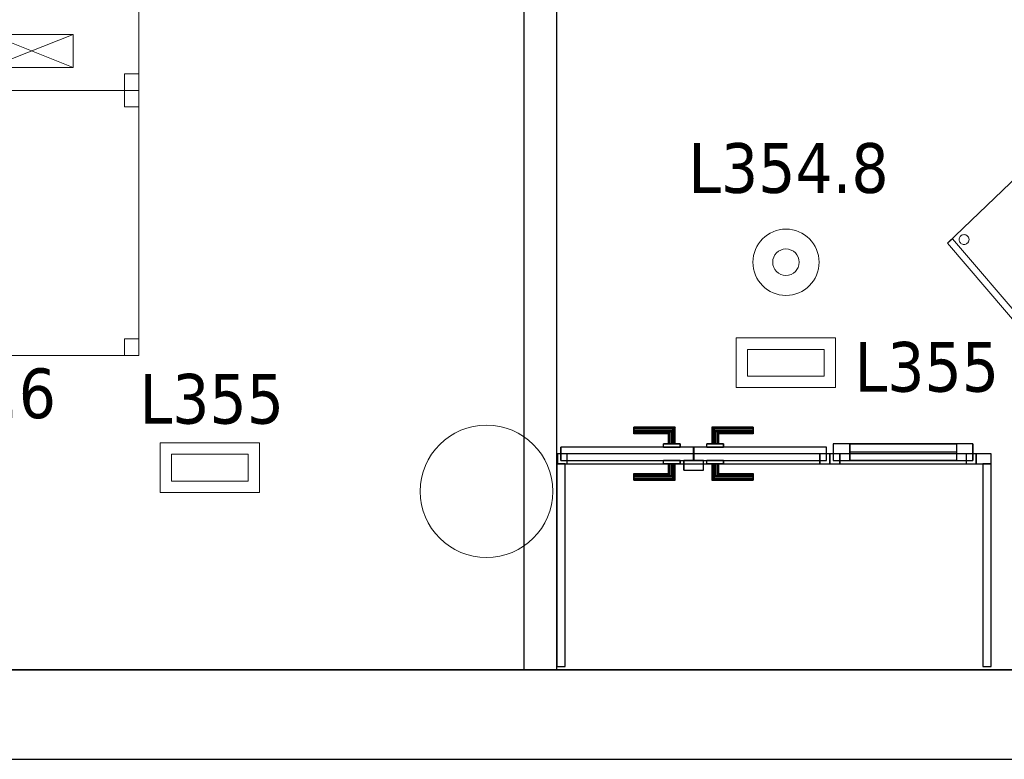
# Model space of a CAD drawing. Header units: metres. Extents: x 397.7 to 427.5, y 12.7 to 28.4.
# Tile 16 of 147: x 404.4 to 407.4, y 12.8 to 15.1. Entities that reach past the tile are written whole.
import ezdxf

# ---------------------------------------------------------------- set-up
doc = ezdxf.new("R2010")
doc.units = ezdxf.units.M
doc.layers.add('01_CARPINTERIA', color=5, linetype='Continuous', lineweight=25, true_color=0x0000ff)
doc.layers.add('01_SUELOS', color=7, linetype='Continuous', lineweight=25, true_color=0x007f00)
for name, color, linetype, lineweight in [('02_MOBILIARIO', 7, 'Continuous', 18), ('A-COLS-____-MCUT', 7, 'Continuous', 18), ('A-COLS-____-OTLN', 7, 'Continuous', 18), ('A-DETL-____-MBND', 7, 'Continuous', 18), ('A-DETL-GENF-OTLN', 7, 'Continuous', 18), ('A-GENM-____-OTLN', 7, 'Continuous', 18), ('A-WALL-____-MCUT', 7, 'Continuous', 25), ('A-WALL-____-OTLN', 7, 'Continuous', 25), ('E-LITE-____-IDEN', 7, 'Continuous', 30), ('E-LITE-EQPM-IDEN', 7, 'Continuous', 30)]:
    doc.layers.add(name, color=color, linetype=linetype, lineweight=lineweight)
doc.styles.add('Tahoma_4', font='tahoma.ttf', dxfattribs={"height": 0.15})

# ---------------------------------------------------------------- blocks, each defined once
blk = doc.blocks.new('Forma directa - LONDR55-XX_ZZ-ARQ-CAA-M3D-Londres55-156152-06_ENLLUMENAT_P3')
at = {"layer": '01_CARPINTERIA', "color": 161, "true_color": 0xaaaaff}
for p, q in [((0.06, 0.06), (0.01, 0.06)), ((0.01, 0.06), (0.01, 0.01)), ((0.06, 0.06), (0.01, 0.06)), ((0.01, 0.06), (0.01, 0.01)), ((0.06, 0.06), (0.3819, 0.06)), ((0.3819, 0.06), (0.06, 0.06)), ((0.06, 0.06), (0.06, 0.01)), ((0.06, 0.01), (0.06, 0.06)), ((0.06, 0.01), (0.06, 0.06)), ((0.06, 0.06), (0.06, 0.01)), ((0.4319, 0.06), (0.3819, 0.06)), ((0.3819, 0.06), (0.3819, 0.01)), ((0.4319, 0.06), (0.3819, 0.06)), ((0.3819, 0.06), (0.3819, 0.01)), ((0.3819, 0.06), (0.3819, 0.01)), ((0.3819, 0.06), (0.3819, 0.01)), ((0.4319, 0.01), (0.4319, 0.06)), ((0.4319, 0.06), (0.4319, 0.01)), ((0.03, 0.03), (0, 0.03)), ((0, 0.03), (0, 0)), ((0.03, 0.03), (0, 0.03)), ((0, 0.03), (0, 0)), ((0.03, 0), (0.03, 0.03)), ((0.03, 0.03), (0.03, 0)), ((0.3819, 0.035), (0.06, 0.035)), ((0.3819, 0.035), (0.06, 0.035)), ((0.4419, 0.03), (0.4119, 0.03)), ((0.4119, 0.03), (0.4119, 0)), ((0.4419, 0.03), (0.4119, 0.03)), ((0.4119, 0.03), (0.4119, 0)), ((0.4419, 0), (0.4419, 0.03)), ((0.4419, 0.03), (0.4419, 0)), ((0, 0), (0.03, 0)), ((0, 0), (0.03, 0)), ((0.01, 0.01), (0.06, 0.01)), ((0.01, 0.01), (0.06, 0.01)), ((0.06, 0.01), (0.3819, 0.01)), ((0.3819, 0.01), (0.06, 0.01)), ((0.3819, 0.01), (0.4319, 0.01)), ((0.3819, 0.01), (0.4319, 0.01)), ((0.4119, 0), (0.4419, 0)), ((0.4119, 0), (0.4419, 0))]:
    blk.add_line(p, q, dxfattribs=at)
blk = doc.blocks.new('Forma directa - Porta PA-156153-06_ENLLUMENAT_P3')
blk.add_blockref('Forma directa - LONDR55-XX_ZZ-ARQ-CAA-M3D-Londres55-156152-06_ENLLUMENAT_P3', (0, 0))
blk = doc.blocks.new('Family - Evans PA-156239-06_ENLLUMENAT_P3')
at = {"layer": 'A-WALL-____-MCUT', "color": 253, "true_color": 0xaaaaaa}
for p, q in [((0.6125, 0.025), (0, 0.025)), ((0, 0.025), (0, 0)), ((0, 0), (0.6125, 0)), ((0.6125, 0), (0.6125, 0.025))]:
    blk.add_line(p, q, dxfattribs=at)
at = {"layer": 'A-WALL-____-OTLN', "color": 253, "true_color": 0xaaaaaa}
for p, q in [((0.6125, 0.025), (0, 0.025)), ((0, 0.025), (0, 0)), ((0, 0), (0.6125, 0)), ((0.6125, 0), (0.6125, 0.025))]:
    blk.add_line(p, q, dxfattribs=at)
at = {"layer": 'A-WALL-____-OTLN', "color": 253, "lineweight": 18, "true_color": 0xaaaaaa}
blk.add_line((0, 0), (0.6125, 0), dxfattribs=at)
blk = doc.blocks.new('Family - Paviment P3-156431-06_ENLLUMENAT_P3')
at = {"layer": '01_SUELOS', "color": 9, "true_color": 0xaad4aa}
for p, q in [((0, 0), (25.4182, 0)), ((25.4182, 0), (0, 0))]:
    blk.add_line(p, q, dxfattribs=at)
blk = doc.blocks.new('Family - Taula 140X80_P3-156437-06_ENLLUMENAT_P3')
at = {"layer": 'A-DETL-____-MBND', "color": 253, "true_color": 0xaaaaaa}
for p, q in [((0, 0.8001), (1.3973, 0.8001)), ((0, 0), (0, 0.8001)), ((1.3973, 0.8001), (0, 0.8001)), ((0, 0.8001), (0, 0)), ((0, 0.8001), (0.0437, 0.8001)), ((0, 0.7501), (0, 0.8001)), ((0.0437, 0.8001), (0, 0.8001)), ((0, 0.8001), (0, 0.7501)), ((0.0437, 0.8001), (0.0437, 0.7501)), ((0.0437, 0.7501), (0.0437, 0.8001)), ((1.3536, 0.8001), (1.3973, 0.8001)), ((1.3536, 0.7501), (1.3536, 0.8001)), ((1.3973, 0.8001), (1.3536, 0.8001)), ((1.3536, 0.8001), (1.3536, 0.7501)), ((1.3973, 0.8001), (1.3973, 0)), ((1.3973, 0), (1.3973, 0.8001)), ((1.3973, 0.8001), (1.3973, 0.7501)), ((1.3973, 0.7501), (1.3973, 0.8001)), ((0.0437, 0.7501), (0, 0.7501)), ((0, 0.7501), (0.0437, 0.7501)), ((1.3973, 0.7501), (1.3536, 0.7501)), ((1.3536, 0.7501), (1.3973, 0.7501)), ((0, 0.05), (0.0437, 0.05)), ((0, 0), (0, 0.05)), ((0.0437, 0.05), (0, 0.05)), ((0, 0.05), (0, 0)), ((0.0437, 0.05), (0.0437, 0)), ((0.0437, 0), (0.0437, 0.05)), ((1.3536, 0.05), (1.3973, 0.05)), ((1.3536, 0), (1.3536, 0.05)), ((1.3973, 0.05), (1.3536, 0.05)), ((1.3536, 0.05), (1.3536, 0)), ((1.3973, 0.05), (1.3973, 0)), ((1.3973, 0), (1.3973, 0.05)), ((0, 0), (1.3973, 0)), ((0.0437, 0), (0, 0)), ((0, 0), (0.0437, 0)), ((1.3973, 0), (1.3536, 0)), ((1.3536, 0), (1.3973, 0)), ((1.3973, 0), (0, 0))]:
    blk.add_line(p, q, dxfattribs=at)
blk = doc.blocks.new('Family - LONDR55-XX_ZZ-ARQ-CAA-M3D-Londres55-156439-06_ENLLUMENAT_P3')
at = {"layer": '01_CARPINTERIA', "color": 161, "true_color": 0xaaaaff}
for p, q in [((0.2308, 0.1087), (0.2308, 0.11)), ((0.2308, 0.11), (0.2308, 0.1087)), ((0.3558, 0.11), (0.2308, 0.11)), ((0.2308, 0.105), (0.2308, 0.1087)), ((0.2308, 0.1087), (0.2308, 0.105)), ((0.3545, 0.1087), (0.2308, 0.1087)), ((0.3545, 0.1087), (0.2308, 0.1087)), ((0.2308, 0.1), (0.2308, 0.105)), ((0.2308, 0.105), (0.2308, 0.1)), ((0.3508, 0.105), (0.2308, 0.105)), ((0.3508, 0.105), (0.2308, 0.105)), ((0.2308, 0.095), (0.2308, 0.1)), ((0.2308, 0.1), (0.2308, 0.095)), ((0.2308, 0.1), (0.3458, 0.1)), ((0.3458, 0.1), (0.2308, 0.1)), ((0.2308, 0.095), (0.2308, 0.0913)), ((0.2308, 0.0913), (0.2308, 0.095)), ((0.3408, 0.095), (0.2308, 0.095)), ((0.3408, 0.095), (0.2308, 0.095)), ((0.2308, 0.0913), (0.2308, 0.09)), ((0.2308, 0.09), (0.2308, 0.0913)), ((0.3372, 0.0913), (0.2308, 0.0913)), ((0.3372, 0.0913), (0.2308, 0.0913)), ((0.3358, 0.09), (0.2308, 0.09)), ((0.3358, 0.09), (0.3372, 0.0913)), ((0.3372, 0.0913), (0.3358, 0.09)), ((0.3358, 0.06), (0.3358, 0.09)), ((0.3372, 0.0913), (0.3408, 0.095)), ((0.3408, 0.095), (0.3372, 0.0913)), ((0.3372, 0.06), (0.3372, 0.0913)), ((0.3372, 0.06), (0.3372, 0.0913)), ((0.3408, 0.095), (0.3458, 0.1)), ((0.3458, 0.1), (0.3408, 0.095)), ((0.3408, 0.06), (0.3408, 0.095)), ((0.3408, 0.06), (0.3408, 0.095)), ((0.3508, 0.105), (0.3458, 0.1)), ((0.3458, 0.1), (0.3508, 0.105)), ((0.3458, 0.1), (0.3458, 0.06)), ((0.3458, 0.06), (0.3458, 0.1)), ((0.3545, 0.1087), (0.3508, 0.105)), ((0.3508, 0.105), (0.3545, 0.1087)), ((0.3508, 0.06), (0.3508, 0.105)), ((0.3508, 0.06), (0.3508, 0.105)), ((0.3558, 0.11), (0.3545, 0.1087)), ((0.3545, 0.1087), (0.3558, 0.11)), ((0.3545, 0.06), (0.3545, 0.1087)), ((0.3545, 0.06), (0.3545, 0.1087)), ((0.3558, 0.06), (0.3558, 0.11)), ((0.4682, 0.1087), (0.4668, 0.11)), ((0.4668, 0.11), (0.4668, 0.06)), ((0.4668, 0.11), (0.4682, 0.1087)), ((0.5918, 0.11), (0.4668, 0.11)), ((0.4718, 0.105), (0.4682, 0.1087)), ((0.4682, 0.1087), (0.4682, 0.06)), ((0.4682, 0.1087), (0.4682, 0.06)), ((0.4682, 0.1087), (0.4718, 0.105)), ((0.5918, 0.1087), (0.4682, 0.1087)), ((0.5918, 0.1087), (0.4682, 0.1087)), ((0.4768, 0.1), (0.4718, 0.105)), ((0.4718, 0.105), (0.4718, 0.06)), ((0.4718, 0.105), (0.4718, 0.06)), ((0.4718, 0.105), (0.4768, 0.1)), ((0.5918, 0.105), (0.4718, 0.105)), ((0.5918, 0.105), (0.4718, 0.105)), ((0.4768, 0.06), (0.4768, 0.1)), ((0.4768, 0.1), (0.4768, 0.06)), ((0.4768, 0.1), (0.4818, 0.095)), ((0.4818, 0.095), (0.4768, 0.1)), ((0.4768, 0.1), (0.5918, 0.1)), ((0.5918, 0.1), (0.4768, 0.1)), ((0.4818, 0.095), (0.4818, 0.06)), ((0.4818, 0.095), (0.4855, 0.0913)), ((0.4855, 0.0913), (0.4818, 0.095)), ((0.4818, 0.095), (0.4818, 0.06)), ((0.5918, 0.095), (0.4818, 0.095)), ((0.5918, 0.095), (0.4818, 0.095)), ((0.4855, 0.0913), (0.4855, 0.06)), ((0.4855, 0.0913), (0.4868, 0.09)), ((0.4868, 0.09), (0.4855, 0.0913)), ((0.4855, 0.0913), (0.4855, 0.06)), ((0.5918, 0.0913), (0.4855, 0.0913)), ((0.5918, 0.0913), (0.4855, 0.0913)), ((0.4868, 0.09), (0.4868, 0.06)), ((0.5918, 0.09), (0.4868, 0.09)), ((0.5918, 0.1087), (0.5918, 0.11)), ((0.5918, 0.11), (0.5918, 0.1087)), ((0.5918, 0.105), (0.5918, 0.1087)), ((0.5918, 0.1087), (0.5918, 0.105)), ((0.5918, 0.105), (0.5918, 0.1)), ((0.5918, 0.1), (0.5918, 0.105)), ((0.5918, 0.1), (0.5918, 0.095)), ((0.5918, 0.095), (0.5918, 0.1)), ((0.5918, 0.095), (0.5918, 0.0913)), ((0.5918, 0.0913), (0.5918, 0.095)), ((0.5918, 0.0913), (0.5918, 0.09)), ((0.5918, 0.09), (0.5918, 0.0913)), ((0.3708, 0.06), (0.3208, 0.06)), ((0.3208, 0.06), (0.3708, 0.06)), ((0.3208, 0.05), (0.3208, 0.06)), ((0.3208, 0.05), (0.3208, 0.06)), ((0.3372, 0.06), (0.3358, 0.06)), ((0.3358, 0.06), (0.3372, 0.06)), ((0.3408, 0.06), (0.3372, 0.06)), ((0.3372, 0.06), (0.3408, 0.06)), ((0.3458, 0.06), (0.3408, 0.06)), ((0.3408, 0.06), (0.3458, 0.06)), ((0.3508, 0.06), (0.3458, 0.06)), ((0.3458, 0.06), (0.3508, 0.06)), ((0.3508, 0.06), (0.3545, 0.06)), ((0.3545, 0.06), (0.3508, 0.06)), ((0.3545, 0.06), (0.3558, 0.06)), ((0.3558, 0.06), (0.3545, 0.06)), ((0.3708, 0.05), (0.3708, 0.06)), ((0.3708, 0.06), (0.3708, 0.05)), ((0.5018, 0.06), (0.4518, 0.06)), ((0.4518, 0.06), (0.5018, 0.06)), ((0.4518, 0.05), (0.4518, 0.06)), ((0.4518, 0.05), (0.4518, 0.06)), ((0.4682, 0.06), (0.4668, 0.06)), ((0.4668, 0.06), (0.4682, 0.06)), ((0.4718, 0.06), (0.4682, 0.06)), ((0.4682, 0.06), (0.4718, 0.06)), ((0.4768, 0.06), (0.4718, 0.06)), ((0.4718, 0.06), (0.4768, 0.06)), ((0.4818, 0.06), (0.4768, 0.06)), ((0.4768, 0.06), (0.4818, 0.06)), ((0.4818, 0.06), (0.4855, 0.06)), ((0.4855, 0.06), (0.4818, 0.06)), ((0.4855, 0.06), (0.4868, 0.06)), ((0.4868, 0.06), (0.4855, 0.06)), ((0.5018, 0.05), (0.5018, 0.06)), ((0.5018, 0.06), (0.5018, 0.05)), ((0.03, 0.03), (0, 0.03)), ((0, 0.03), (0, 0)), ((0.03, 0.03), (0, 0.03)), ((0, 0), (0, 0.03)), ((0.4108, 0.05), (0.01, 0.05)), ((0.01, 0.05), (0.01, 0.01)), ((0.4108, 0.05), (0.01, 0.05)), ((0.01, 0.01), (0.01, 0.05)), ((0.03, 0), (0.03, 0.03)), ((0.03, 0), (0.03, 0.03)), ((0.3708, 0.05), (0.3208, 0.05)), ((0.3208, 0.05), (0.3708, 0.05)), ((0.4108, 0.01), (0.4108, 0.05)), ((0.4108, 0.01), (0.4108, 0.05)), ((0.8127, 0.05), (0.4118, 0.05)), ((0.4118, 0.05), (0.4118, 0.01)), ((0.8127, 0.05), (0.4118, 0.05)), ((0.4118, 0.01), (0.4118, 0.05)), ((0.5018, 0.05), (0.4518, 0.05)), ((0.4518, 0.05), (0.5018, 0.05)), ((0.8227, 0.03), (0.7927, 0.03)), ((0.7927, 0.03), (0.7927, 0)), ((0.8227, 0.03), (0.7927, 0.03)), ((0.7927, 0), (0.7927, 0.03)), ((0.8127, 0.01), (0.8127, 0.05)), ((0.8127, 0.01), (0.8127, 0.05)), ((0.8227, 0), (0.8227, 0.03)), ((0.8227, 0), (0.8227, 0.03)), ((0, 0), (0.03, 0)), ((0, 0), (0.03, 0)), ((0.01, 0.01), (0.4108, 0.01)), ((0.01, 0.01), (0.4108, 0.01)), ((0.3208, 0.01), (0.3708, 0.01)), ((0.3708, 0.01), (0.3208, 0.01)), ((0.3208, 0), (0.3208, 0.01)), ((0.3208, 0), (0.3208, 0.01)), ((0.3208, 0), (0.3708, 0)), ((0.3708, 0), (0.3208, 0)), ((0.3372, 0), (0.3358, 0)), ((0.3358, 0), (0.3372, 0)), ((0.3358, -0.03), (0.3358, 0)), ((0.3408, 0), (0.3372, 0)), ((0.3372, 0), (0.3408, 0)), ((0.3372, -0.0313), (0.3372, 0)), ((0.3372, -0.0313), (0.3372, 0)), ((0.3408, 0), (0.3458, 0)), ((0.3458, 0), (0.3408, 0)), ((0.3408, -0.035), (0.3408, 0)), ((0.3458, 0), (0.3508, 0)), ((0.3508, 0), (0.3458, 0)), ((0.3458, 0), (0.3458, -0.04)), ((0.3458, -0.04), (0.3458, 0)), ((0.3508, 0), (0.3545, 0)), ((0.3545, 0), (0.3508, 0)), ((0.3508, -0.045), (0.3508, 0)), ((0.3545, 0), (0.3558, 0)), ((0.3558, 0), (0.3545, 0)), ((0.3545, -0.0487), (0.3545, 0)), ((0.3708, 0), (0.3708, 0.01)), ((0.3708, 0.01), (0.3708, 0)), ((0.4418, 0.01), (0.3818, 0.01)), ((0.3818, 0.01), (0.3818, -0.02)), ((0.4418, 0.01), (0.3818, 0.01)), ((0.3818, -0.02), (0.3818, 0.01)), ((0.4118, 0.01), (0.8127, 0.01)), ((0.4118, 0.01), (0.8127, 0.01)), ((0.4418, -0.02), (0.4418, 0.01)), ((0.4418, -0.02), (0.4418, 0.01)), ((0.4518, 0.01), (0.5018, 0.01)), ((0.5018, 0.01), (0.4518, 0.01)), ((0.4518, 0), (0.4518, 0.01)), ((0.4518, 0), (0.4518, 0.01)), ((0.4518, 0), (0.5018, 0)), ((0.5018, 0), (0.4518, 0)), ((0.4682, 0), (0.4668, 0)), ((0.4668, 0), (0.4682, 0)), ((0.4668, 0), (0.4668, -0.05)), ((0.4718, 0), (0.4682, 0)), ((0.4682, 0), (0.4718, 0)), ((0.4682, 0), (0.4682, -0.0487)), ((0.4718, 0), (0.4768, 0)), ((0.4768, 0), (0.4718, 0)), ((0.4718, 0), (0.4718, -0.045)), ((0.4768, 0), (0.4818, 0)), ((0.4818, 0), (0.4768, 0)), ((0.4768, -0.04), (0.4768, 0)), ((0.4768, 0), (0.4768, -0.04)), ((0.4818, 0), (0.4855, 0)), ((0.4855, 0), (0.4818, 0)), ((0.4855, 0), (0.4868, 0)), ((0.4868, 0), (0.4855, 0)), ((0.4855, 0), (0.4855, -0.0313)), ((0.5018, 0), (0.5018, 0.01)), ((0.5018, 0.01), (0.5018, 0)), ((0.7927, 0), (0.8227, 0)), ((0.7927, 0), (0.8227, 0)), ((0.3408, -0.035), (0.3408, 0)), ((0.3508, -0.045), (0.3508, 0)), ((0.3545, -0.0487), (0.3545, 0)), ((0.3558, -0.05), (0.3558, 0)), ((0.3818, -0.02), (0.4418, -0.02)), ((0.3818, -0.02), (0.4418, -0.02)), ((0.4682, 0), (0.4682, -0.0487)), ((0.4718, 0), (0.4718, -0.045)), ((0.4818, 0), (0.4818, -0.035)), ((0.4818, 0), (0.4818, -0.035)), ((0.4855, 0), (0.4855, -0.0313)), ((0.4868, 0), (0.4868, -0.03)), ((0.2308, -0.0313), (0.2308, -0.03)), ((0.2308, -0.03), (0.2308, -0.0313)), ((0.2308, -0.03), (0.3358, -0.03)), ((0.2308, -0.035), (0.2308, -0.0313)), ((0.2308, -0.0313), (0.2308, -0.035)), ((0.2308, -0.0313), (0.3372, -0.0313)), ((0.2308, -0.0313), (0.3372, -0.0313)), ((0.2308, -0.04), (0.2308, -0.035)), ((0.2308, -0.035), (0.2308, -0.04)), ((0.2308, -0.035), (0.3408, -0.035)), ((0.2308, -0.035), (0.3408, -0.035)), ((0.2308, -0.045), (0.2308, -0.04)), ((0.2308, -0.04), (0.2308, -0.045)), ((0.3458, -0.04), (0.2308, -0.04)), ((0.2308, -0.04), (0.3458, -0.04)), ((0.2308, -0.045), (0.2308, -0.0487)), ((0.2308, -0.0487), (0.2308, -0.045)), ((0.2308, -0.045), (0.3508, -0.045)), ((0.2308, -0.045), (0.3508, -0.045)), ((0.2308, -0.0487), (0.2308, -0.05)), ((0.2308, -0.05), (0.2308, -0.0487)), ((0.2308, -0.0487), (0.3545, -0.0487)), ((0.2308, -0.0487), (0.3545, -0.0487)), ((0.2308, -0.05), (0.3558, -0.05)), ((0.3372, -0.0313), (0.3358, -0.03)), ((0.3358, -0.03), (0.3372, -0.0313)), ((0.3408, -0.035), (0.3372, -0.0313)), ((0.3372, -0.0313), (0.3408, -0.035)), ((0.3458, -0.04), (0.3408, -0.035)), ((0.3408, -0.035), (0.3458, -0.04)), ((0.3458, -0.04), (0.3508, -0.045)), ((0.3508, -0.045), (0.3458, -0.04)), ((0.3508, -0.045), (0.3545, -0.0487)), ((0.3545, -0.0487), (0.3508, -0.045)), ((0.3545, -0.0487), (0.3558, -0.05)), ((0.3558, -0.05), (0.3545, -0.0487)), ((0.4668, -0.05), (0.4682, -0.0487)), ((0.4682, -0.0487), (0.4668, -0.05)), ((0.4668, -0.05), (0.5918, -0.05)), ((0.4682, -0.0487), (0.4718, -0.045)), ((0.4718, -0.045), (0.4682, -0.0487)), ((0.4682, -0.0487), (0.5918, -0.0487)), ((0.4682, -0.0487), (0.5918, -0.0487)), ((0.4718, -0.045), (0.4768, -0.04)), ((0.4768, -0.04), (0.4718, -0.045)), ((0.4718, -0.045), (0.5918, -0.045)), ((0.4718, -0.045), (0.5918, -0.045)), ((0.4818, -0.035), (0.4768, -0.04)), ((0.4768, -0.04), (0.4818, -0.035)), ((0.5918, -0.04), (0.4768, -0.04)), ((0.4768, -0.04), (0.5918, -0.04)), ((0.4855, -0.0313), (0.4818, -0.035)), ((0.4818, -0.035), (0.4855, -0.0313)), ((0.4818, -0.035), (0.5918, -0.035)), ((0.4818, -0.035), (0.5918, -0.035)), ((0.4868, -0.03), (0.4855, -0.0313)), ((0.4855, -0.0313), (0.4868, -0.03)), ((0.4855, -0.0313), (0.5918, -0.0313)), ((0.4855, -0.0313), (0.5918, -0.0313)), ((0.4868, -0.03), (0.5918, -0.03)), ((0.5918, -0.0313), (0.5918, -0.03)), ((0.5918, -0.03), (0.5918, -0.0313)), ((0.5918, -0.035), (0.5918, -0.0313)), ((0.5918, -0.0313), (0.5918, -0.035)), ((0.5918, -0.035), (0.5918, -0.04)), ((0.5918, -0.04), (0.5918, -0.035)), ((0.5918, -0.04), (0.5918, -0.045)), ((0.5918, -0.045), (0.5918, -0.04)), ((0.5918, -0.045), (0.5918, -0.0487)), ((0.5918, -0.0487), (0.5918, -0.045)), ((0.5918, -0.0487), (0.5918, -0.05)), ((0.5918, -0.05), (0.5918, -0.0487))]:
    blk.add_line(p, q, dxfattribs=at)
blk = doc.blocks.new('Family - Porta PA-156440-06_ENLLUMENAT_P3')
blk.add_blockref('Family - LONDR55-XX_ZZ-ARQ-CAA-M3D-Londres55-156439-06_ENLLUMENAT_P3', (0, 0))
blk = doc.blocks.new('Family - Evans PA-156486-06_ENLLUMENAT_P3')
at = {"layer": 'A-WALL-____-MCUT', "color": 253, "true_color": 0xaaaaaa}
for p, q in [((0.0453, 0.03), (0, 0.03)), ((0, 0.03), (0, 0)), ((0.0453, 0), (0.0453, 0.03)), ((0.4872, 0.03), (0.4872, 0)), ((0.4878, 0.03), (0.4872, 0.03)), ((0.4878, 0), (0.4878, 0.03)), ((1.3105, 0.03), (1.3105, 0)), ((1.3123, 0.03), (1.3105, 0.03)), ((1.3123, 0), (1.3123, 0.03)), ((0, 0), (0.0453, 0)), ((0.4872, 0), (0.4878, 0)), ((1.3105, 0), (1.3123, 0))]:
    blk.add_line(p, q, dxfattribs=at)
at = {"layer": 'A-WALL-____-OTLN', "color": 253, "true_color": 0xaaaaaa}
for p, q in [((1.3123, 0.03), (0, 0.03)), ((0, 0.03), (0, 0)), ((0.0453, 0), (0.0453, 0.03)), ((0.4872, 0.03), (0.0453, 0.03)), ((0.4872, 0), (0.4872, 0.03)), ((0.4878, 0), (0.4878, 0.03)), ((1.3105, 0.03), (0.4878, 0.03)), ((1.3105, 0), (1.3105, 0.03)), ((1.3123, 0), (1.3123, 0.03)), ((0, 0), (1.3123, 0)), ((0.0453, 0), (0.4872, 0)), ((0.4878, 0), (1.3105, 0))]:
    blk.add_line(p, q, dxfattribs=at)
at = {"layer": 'A-WALL-____-OTLN', "color": 253, "lineweight": 18, "true_color": 0xaaaaaa}
blk.add_line((0, 0), (1.3123, 0), dxfattribs=at)
blk = doc.blocks.new('Family - Vano de puerta PA-156488-06_ENLLUMENAT_P3')
at = {"layer": 'A-GENM-____-OTLN', "color": 253, "true_color": 0xaaaaaa}
for p, q in [((406.8738, 13.7631), (406.0511, 13.7631)), ((406.0511, 13.7631), (406.0511, 13.7331)), ((406.0511, 13.7631), (406.8738, 13.7631)), ((406.0511, 13.7331), (406.0511, 13.7631)), ((406.8738, 13.7331), (406.8738, 13.7631)), ((406.8738, 13.7331), (406.8738, 13.7631)), ((406.0511, 13.7331), (406.8738, 13.7331)), ((406.8738, 13.7331), (406.0511, 13.7331))]:
    blk.add_line(p, q, dxfattribs=at)
blk = doc.blocks.new('Family - Vano de puerta PA-156490-06_ENLLUMENAT_P3')
at = {"layer": 'A-GENM-____-OTLN', "color": 253, "true_color": 0xaaaaaa}
for p, q in [((407.3163, 13.7631), (406.8744, 13.7631)), ((406.8744, 13.7631), (406.8744, 13.7331)), ((406.8744, 13.7631), (407.3163, 13.7631)), ((406.8744, 13.7331), (406.8744, 13.7631)), ((407.3163, 13.7331), (407.3163, 13.7631)), ((407.3163, 13.7331), (407.3163, 13.7631)), ((406.8744, 13.7331), (407.3163, 13.7331)), ((407.3163, 13.7331), (406.8744, 13.7331))]:
    blk.add_line(p, q, dxfattribs=at)
blk = doc.blocks.new('Family - Evans P3-156536-06_ENLLUMENAT_P3')
at = {"layer": 'A-WALL-____-MCUT', "color": 253, "true_color": 0xaaaaaa}
for p, q in [((3.5556, 0.1), (0, 0.1)), ((0, 0.1), (0, 0)), ((3.5556, 0), (3.5556, 0.1)), ((0, 0), (3.5556, 0))]:
    blk.add_line(p, q, dxfattribs=at)
at = {"layer": 'A-WALL-____-OTLN', "color": 253, "true_color": 0xaaaaaa}
for p, q in [((3.5556, 0.1), (0, 0.1)), ((0, 0.1), (0, 0)), ((3.5556, 0), (3.5556, 0.1)), ((0, 0), (3.5556, 0))]:
    blk.add_line(p, q, dxfattribs=at)
at = {"layer": 'A-WALL-____-OTLN', "color": 253, "lineweight": 18, "true_color": 0xaaaaaa}
blk.add_line((-0.5, 0), (3.5556, 0), dxfattribs=at)
blk = doc.blocks.new('Family - Mur P3-156572-06_ENLLUMENAT_P3')
at = {"layer": 'A-WALL-____-MCUT', "color": 253, "true_color": 0xaaaaaa}
for p, q in [((25.4717, 0.27), (0.0535, 0.27)), ((0, 0), (25.4157, 0))]:
    blk.add_line(p, q, dxfattribs=at)
at = {"layer": 'A-WALL-____-OTLN', "color": 253, "true_color": 0xaaaaaa}
for p, q in [((25.4717, 0.27), (0.0535, 0.27)), ((0, 0), (25.4157, 0))]:
    blk.add_line(p, q, dxfattribs=at)
at = {"layer": 'A-WALL-____-OTLN', "color": 253, "lineweight": 18, "true_color": 0xaaaaaa}
blk.add_line((0, 0), (25.4157, 0), dxfattribs=at)
blk = doc.blocks.new('Family - Pilar P3-156651-06_ENLLUMENAT_P3')
at = {"layer": 'A-COLS-____-MCUT', "color": 253, "true_color": 0xaaaaaa}
for start, end in [(360, 180), (180, 360)]:
    blk.add_arc((0.2, 0.2), 0.2, start, end, dxfattribs=at)
at = {"layer": 'A-COLS-____-OTLN', "color": 253, "true_color": 0xaaaaaa}
for start, end in [(360, 180), (180, 360)]:
    blk.add_arc((0.2, 0.2), 0.2, start, end, dxfattribs=at)
blk = doc.blocks.new('Family - Taula 140X80_P3-156722-06_ENLLUMENAT_P3')
at = {"layer": 'A-DETL-____-MBND', "color": 253, "true_color": 0xaaaaaa}
for p, q in [((0, 0), (0, 0.8001)), ((0, 0.8001), (1.3973, 0.8001)), ((1.3973, 0.8001), (0, 0.8001)), ((0, 0.8001), (0, 0)), ((0, 0.7501), (0, 0.8001)), ((0, 0.8001), (0.0437, 0.8001)), ((0.0437, 0.8001), (0, 0.8001)), ((0, 0.8001), (0, 0.7501)), ((0.0437, 0.8001), (0.0437, 0.7501)), ((0.0437, 0.7501), (0.0437, 0.8001)), ((1.3536, 0.7501), (1.3536, 0.8001)), ((1.3536, 0.8001), (1.3973, 0.8001)), ((1.3973, 0.8001), (1.3536, 0.8001)), ((1.3536, 0.8001), (1.3536, 0.7501)), ((1.3973, 0.8001), (1.3973, 0.7501)), ((1.3973, 0.7501), (1.3973, 0.8001)), ((1.3973, 0.8001), (1.3973, 0)), ((1.3973, 0), (1.3973, 0.8001)), ((0.0437, 0.7501), (0, 0.7501)), ((0, 0.7501), (0.0437, 0.7501)), ((1.3973, 0.7501), (1.3536, 0.7501)), ((1.3536, 0.7501), (1.3973, 0.7501)), ((0, 0), (0, 0.05)), ((0, 0.05), (0.0437, 0.05)), ((0.0437, 0.05), (0, 0.05)), ((0, 0.05), (0, 0)), ((0.0437, 0.05), (0.0437, 0)), ((0.0437, 0), (0.0437, 0.05)), ((1.3536, 0), (1.3536, 0.05)), ((1.3536, 0.05), (1.3973, 0.05)), ((1.3973, 0.05), (1.3536, 0.05)), ((1.3536, 0.05), (1.3536, 0)), ((1.3973, 0.05), (1.3973, 0)), ((1.3973, 0), (1.3973, 0.05)), ((0.0437, 0), (0, 0)), ((0, 0), (0.0437, 0)), ((1.3973, 0), (0, 0)), ((0, 0), (1.3973, 0)), ((1.3973, 0), (1.3536, 0)), ((1.3536, 0), (1.3973, 0))]:
    blk.add_line(p, q, dxfattribs=at)
blk = doc.blocks.new('Family - Cadira confident_P3-156726-06_ENLLUMENAT_P3')
at = {"layer": 'A-DETL-____-MBND', "color": 253, "true_color": 0xaaaaaa}
for p, q in [((0, 0.3395), (0.3854, 0.7083)), ((0.3854, 0.7083), (0, 0.3395)), ((0.3678, 0.6824), (0.3693, 0.6845)), ((0.3693, 0.6845), (0.3678, 0.6824)), ((0.3693, 0.6845), (0.3711, 0.6864)), ((0.3711, 0.6864), (0.3693, 0.6845)), ((0.3711, 0.6864), (0.3732, 0.6879)), ((0.3732, 0.6879), (0.3711, 0.6864)), ((0.3732, 0.6879), (0.3756, 0.689)), ((0.3756, 0.689), (0.3732, 0.6879)), ((0.3756, 0.689), (0.3781, 0.6897)), ((0.3781, 0.6897), (0.3756, 0.689)), ((0.3781, 0.6897), (0.3807, 0.69)), ((0.3807, 0.69), (0.3781, 0.6897)), ((0.3807, 0.69), (0.3833, 0.6898)), ((0.3833, 0.6898), (0.3807, 0.69)), ((0.3833, 0.6898), (0.3858, 0.6891)), ((0.3858, 0.6891), (0.3833, 0.6898)), ((0.3854, 0.7083), (0.7145, 0.3232)), ((0.7145, 0.3232), (0.3854, 0.7083)), ((0.3858, 0.6891), (0.3882, 0.688)), ((0.3882, 0.688), (0.3858, 0.6891)), ((0.3882, 0.688), (0.3903, 0.6866)), ((0.3903, 0.6866), (0.3882, 0.688)), ((0.3903, 0.6866), (0.3922, 0.6847)), ((0.3922, 0.6847), (0.3903, 0.6866)), ((0.3922, 0.6847), (0.3937, 0.6826)), ((0.3937, 0.6826), (0.3922, 0.6847)), ((0.3659, 0.6749), (0.3661, 0.6775)), ((0.3661, 0.6775), (0.3659, 0.6749)), ((0.3661, 0.6723), (0.3659, 0.6749)), ((0.3659, 0.6749), (0.3661, 0.6723)), ((0.3661, 0.6775), (0.3667, 0.68)), ((0.3667, 0.68), (0.3661, 0.6775)), ((0.3668, 0.6698), (0.3661, 0.6723)), ((0.3661, 0.6723), (0.3668, 0.6698)), ((0.3667, 0.68), (0.3678, 0.6824)), ((0.3678, 0.6824), (0.3667, 0.68)), ((0.368, 0.6674), (0.3668, 0.6698)), ((0.3668, 0.6698), (0.368, 0.6674)), ((0.3695, 0.6653), (0.368, 0.6674)), ((0.368, 0.6674), (0.3695, 0.6653)), ((0.3713, 0.6635), (0.3695, 0.6653)), ((0.3695, 0.6653), (0.3713, 0.6635)), ((0.3735, 0.662), (0.3713, 0.6635)), ((0.3713, 0.6635), (0.3735, 0.662)), ((0.3759, 0.6609), (0.3735, 0.662)), ((0.3735, 0.662), (0.3759, 0.6609)), ((0.3784, 0.6603), (0.3759, 0.6609)), ((0.3759, 0.6609), (0.3784, 0.6603)), ((0.381, 0.6601), (0.3784, 0.6603)), ((0.3784, 0.6603), (0.381, 0.6601)), ((0.3836, 0.6603), (0.381, 0.6601)), ((0.381, 0.6601), (0.3836, 0.6603)), ((0.3861, 0.661), (0.3836, 0.6603)), ((0.3836, 0.6603), (0.3861, 0.661)), ((0.3884, 0.6622), (0.3861, 0.661)), ((0.3861, 0.661), (0.3884, 0.6622)), ((0.3905, 0.6637), (0.3884, 0.6622)), ((0.3884, 0.6622), (0.3905, 0.6637)), ((0.3924, 0.6655), (0.3905, 0.6637)), ((0.3905, 0.6637), (0.3924, 0.6655)), ((0.3938, 0.6677), (0.3924, 0.6655)), ((0.3924, 0.6655), (0.3938, 0.6677)), ((0.3937, 0.6826), (0.3948, 0.6803)), ((0.3948, 0.6803), (0.3937, 0.6826)), ((0.3949, 0.67), (0.3938, 0.6677)), ((0.3938, 0.6677), (0.3949, 0.67)), ((0.3948, 0.6803), (0.3955, 0.6778)), ((0.3955, 0.6778), (0.3948, 0.6803)), ((0.3956, 0.6726), (0.3949, 0.67)), ((0.3949, 0.67), (0.3956, 0.6726)), ((0.3955, 0.6778), (0.3958, 0.6752)), ((0.3958, 0.6752), (0.3955, 0.6778)), ((0.3958, 0.6752), (0.3956, 0.6726)), ((0.3956, 0.6726), (0.3958, 0.6752)), ((0.0362, 0.355), (0.0373, 0.3574)), ((0.0373, 0.3574), (0.0362, 0.355)), ((0.0373, 0.3574), (0.0388, 0.3595)), ((0.0388, 0.3595), (0.0373, 0.3574)), ((0.0388, 0.3595), (0.0406, 0.3614)), ((0.0406, 0.3614), (0.0388, 0.3595)), ((0.0406, 0.3614), (0.0427, 0.3629)), ((0.0427, 0.3629), (0.0406, 0.3614)), ((0.0427, 0.3629), (0.0451, 0.364)), ((0.0451, 0.364), (0.0427, 0.3629)), ((0.0451, 0.364), (0.0476, 0.3647)), ((0.0476, 0.3647), (0.0451, 0.364)), ((0.0476, 0.3647), (0.0502, 0.365)), ((0.0502, 0.365), (0.0476, 0.3647)), ((0.0502, 0.365), (0.0528, 0.3648)), ((0.0528, 0.3648), (0.0502, 0.365)), ((0.0528, 0.3648), (0.0553, 0.3641)), ((0.0553, 0.3641), (0.0528, 0.3648)), ((0.0553, 0.3641), (0.0576, 0.363)), ((0.0576, 0.363), (0.0553, 0.3641)), ((0.0576, 0.363), (0.0598, 0.3616)), ((0.0598, 0.3616), (0.0576, 0.363)), ((0.0598, 0.3616), (0.0617, 0.3597)), ((0.0617, 0.3597), (0.0598, 0.3616)), ((0.0617, 0.3597), (0.0632, 0.3576)), ((0.0632, 0.3576), (0.0617, 0.3597)), ((0.0632, 0.3576), (0.0643, 0.3553)), ((0.0643, 0.3553), (0.0632, 0.3576)), ((0, 0.3395), (0.0152, 0.3525)), ((0.0152, 0.3525), (0, 0.3395)), ((0.2901, 0), (0, 0.3395)), ((0, 0.3395), (0.2901, 0)), ((0.2901, 0), (0, 0.3395)), ((0, 0.3395), (0.2901, 0)), ((0.0152, 0.3525), (0.3053, 0.013)), ((0.3053, 0.013), (0.0152, 0.3525)), ((0.0354, 0.3499), (0.0356, 0.3525)), ((0.0356, 0.3525), (0.0354, 0.3499)), ((0.0356, 0.3473), (0.0354, 0.3499)), ((0.0354, 0.3499), (0.0356, 0.3473)), ((0.0356, 0.3525), (0.0362, 0.355)), ((0.0362, 0.355), (0.0356, 0.3525)), ((0.0363, 0.3448), (0.0356, 0.3473)), ((0.0356, 0.3473), (0.0363, 0.3448)), ((0.0374, 0.3424), (0.0363, 0.3448)), ((0.0363, 0.3448), (0.0374, 0.3424)), ((0.039, 0.3403), (0.0374, 0.3424)), ((0.0374, 0.3424), (0.039, 0.3403)), ((0.0408, 0.3385), (0.039, 0.3403)), ((0.039, 0.3403), (0.0408, 0.3385)), ((0.043, 0.337), (0.0408, 0.3385)), ((0.0408, 0.3385), (0.043, 0.337)), ((0.0453, 0.3359), (0.043, 0.337)), ((0.043, 0.337), (0.0453, 0.3359)), ((0.0479, 0.3353), (0.0453, 0.3359)), ((0.0453, 0.3359), (0.0479, 0.3353)), ((0.0504, 0.3351), (0.0479, 0.3353)), ((0.0479, 0.3353), (0.0504, 0.3351)), ((0.053, 0.3353), (0.0504, 0.3351)), ((0.0504, 0.3351), (0.053, 0.3353)), ((0.0555, 0.336), (0.053, 0.3353)), ((0.053, 0.3353), (0.0555, 0.336)), ((0.0579, 0.3372), (0.0555, 0.336)), ((0.0555, 0.336), (0.0579, 0.3372)), ((0.06, 0.3387), (0.0579, 0.3372)), ((0.0579, 0.3372), (0.06, 0.3387)), ((0.0618, 0.3405), (0.06, 0.3387)), ((0.06, 0.3387), (0.0618, 0.3405)), ((0.0633, 0.3427), (0.0618, 0.3405)), ((0.0618, 0.3405), (0.0633, 0.3427)), ((0.0644, 0.3451), (0.0633, 0.3427)), ((0.0633, 0.3427), (0.0644, 0.3451)), ((0.0643, 0.3553), (0.065, 0.3528)), ((0.065, 0.3528), (0.0643, 0.3553)), ((0.065, 0.3476), (0.0644, 0.3451)), ((0.0644, 0.3451), (0.065, 0.3476)), ((0.065, 0.3528), (0.0652, 0.3502)), ((0.0652, 0.3502), (0.065, 0.3528)), ((0.0652, 0.3502), (0.065, 0.3476)), ((0.065, 0.3476), (0.0652, 0.3502)), ((0.6647, 0.3252), (0.6649, 0.3278)), ((0.6649, 0.3278), (0.6647, 0.3252)), ((0.6649, 0.3278), (0.6656, 0.3303)), ((0.6656, 0.3303), (0.6649, 0.3278)), ((0.6656, 0.3303), (0.6666, 0.3326)), ((0.6666, 0.3326), (0.6656, 0.3303)), ((0.6666, 0.3326), (0.6681, 0.3348)), ((0.6681, 0.3348), (0.6666, 0.3326)), ((0.6681, 0.3348), (0.6699, 0.3366)), ((0.6699, 0.3366), (0.6681, 0.3348)), ((0.6699, 0.3366), (0.6721, 0.3382)), ((0.6721, 0.3382), (0.6699, 0.3366)), ((0.6721, 0.3382), (0.6744, 0.3393)), ((0.6744, 0.3393), (0.6721, 0.3382)), ((0.6744, 0.3393), (0.6769, 0.34)), ((0.6769, 0.34), (0.6744, 0.3393)), ((0.6769, 0.34), (0.6795, 0.3402)), ((0.6795, 0.3402), (0.6769, 0.34)), ((0.6795, 0.3402), (0.6821, 0.34)), ((0.6821, 0.34), (0.6795, 0.3402)), ((0.6821, 0.34), (0.6846, 0.3394)), ((0.6846, 0.3394), (0.6821, 0.34)), ((0.6846, 0.3394), (0.687, 0.3383)), ((0.687, 0.3383), (0.6846, 0.3394)), ((0.687, 0.3383), (0.6891, 0.3368)), ((0.6891, 0.3368), (0.687, 0.3383)), ((0.6891, 0.3368), (0.691, 0.335)), ((0.691, 0.335), (0.6891, 0.3368)), ((0.691, 0.335), (0.6925, 0.3329)), ((0.6925, 0.3329), (0.691, 0.335)), ((0.6925, 0.3329), (0.6936, 0.3305)), ((0.6936, 0.3305), (0.6925, 0.3329)), ((0.6936, 0.3305), (0.6943, 0.328)), ((0.6943, 0.328), (0.6936, 0.3305)), ((0.6943, 0.328), (0.6946, 0.3254)), ((0.6946, 0.3254), (0.6943, 0.328)), ((0.7145, 0.3232), (0.2901, 0)), ((0.2901, 0), (0.7145, 0.3232)), ((0.665, 0.3226), (0.6647, 0.3252)), ((0.6647, 0.3252), (0.665, 0.3226)), ((0.6657, 0.3201), (0.665, 0.3226)), ((0.665, 0.3226), (0.6657, 0.3201)), ((0.6668, 0.3177), (0.6657, 0.3201)), ((0.6657, 0.3201), (0.6668, 0.3177)), ((0.6683, 0.3156), (0.6668, 0.3177)), ((0.6668, 0.3177), (0.6683, 0.3156)), ((0.6702, 0.3138), (0.6683, 0.3156)), ((0.6683, 0.3156), (0.6702, 0.3138)), ((0.6723, 0.3123), (0.6702, 0.3138)), ((0.6702, 0.3138), (0.6723, 0.3123)), ((0.6747, 0.3112), (0.6723, 0.3123)), ((0.6723, 0.3123), (0.6747, 0.3112)), ((0.6772, 0.3106), (0.6747, 0.3112)), ((0.6747, 0.3112), (0.6772, 0.3106)), ((0.6798, 0.3104), (0.6772, 0.3106)), ((0.6772, 0.3106), (0.6798, 0.3104)), ((0.6824, 0.3106), (0.6798, 0.3104)), ((0.6798, 0.3104), (0.6824, 0.3106)), ((0.6849, 0.3113), (0.6824, 0.3106)), ((0.6824, 0.3106), (0.6849, 0.3113)), ((0.6872, 0.3124), (0.6849, 0.3113)), ((0.6849, 0.3113), (0.6872, 0.3124)), ((0.6894, 0.3139), (0.6872, 0.3124)), ((0.6872, 0.3124), (0.6894, 0.3139)), ((0.6912, 0.3158), (0.6894, 0.3139)), ((0.6894, 0.3139), (0.6912, 0.3158)), ((0.6927, 0.318), (0.6912, 0.3158)), ((0.6912, 0.3158), (0.6927, 0.318)), ((0.6937, 0.3203), (0.6927, 0.318)), ((0.6927, 0.318), (0.6937, 0.3203)), ((0.6944, 0.3228), (0.6937, 0.3203)), ((0.6937, 0.3203), (0.6944, 0.3228)), ((0.6946, 0.3254), (0.6944, 0.3228)), ((0.6944, 0.3228), (0.6946, 0.3254)), ((0.3026, 0.0588), (0.3049, 0.0599)), ((0.3049, 0.0599), (0.3026, 0.0588)), ((0.3049, 0.0599), (0.3074, 0.0606)), ((0.3074, 0.0606), (0.3049, 0.0599)), ((0.3074, 0.0606), (0.31, 0.0609)), ((0.31, 0.0609), (0.3074, 0.0606)), ((0.31, 0.0609), (0.3126, 0.0607)), ((0.3126, 0.0607), (0.31, 0.0609)), ((0.3126, 0.0607), (0.3151, 0.06)), ((0.3151, 0.06), (0.3126, 0.0607)), ((0.3151, 0.06), (0.3175, 0.0589)), ((0.3175, 0.0589), (0.3151, 0.06)), ((0.2952, 0.0458), (0.2954, 0.0484)), ((0.2954, 0.0484), (0.2952, 0.0458)), ((0.2955, 0.0432), (0.2952, 0.0458)), ((0.2952, 0.0458), (0.2955, 0.0432)), ((0.2954, 0.0484), (0.2961, 0.0509)), ((0.2961, 0.0509), (0.2954, 0.0484)), ((0.2962, 0.0407), (0.2955, 0.0432)), ((0.2955, 0.0432), (0.2962, 0.0407)), ((0.2961, 0.0509), (0.2971, 0.0533)), ((0.2971, 0.0533), (0.2961, 0.0509)), ((0.2973, 0.0383), (0.2962, 0.0407)), ((0.2962, 0.0407), (0.2973, 0.0383)), ((0.2971, 0.0533), (0.2986, 0.0554)), ((0.2986, 0.0554), (0.2971, 0.0533)), ((0.2988, 0.0362), (0.2973, 0.0383)), ((0.2973, 0.0383), (0.2988, 0.0362)), ((0.2986, 0.0554), (0.3004, 0.0573)), ((0.3004, 0.0573), (0.2986, 0.0554)), ((0.3007, 0.0344), (0.2988, 0.0362)), ((0.2988, 0.0362), (0.3007, 0.0344)), ((0.3004, 0.0573), (0.3026, 0.0588)), ((0.3026, 0.0588), (0.3004, 0.0573)), ((0.3028, 0.0329), (0.3007, 0.0344)), ((0.3007, 0.0344), (0.3028, 0.0329)), ((0.3052, 0.0318), (0.3028, 0.0329)), ((0.3028, 0.0329), (0.3052, 0.0318)), ((0.3077, 0.0312), (0.3052, 0.0318)), ((0.3052, 0.0318), (0.3077, 0.0312)), ((0.3103, 0.031), (0.3077, 0.0312)), ((0.3077, 0.0312), (0.3103, 0.031)), ((0.3129, 0.0312), (0.3103, 0.031)), ((0.3103, 0.031), (0.3129, 0.0312)), ((0.3154, 0.0319), (0.3129, 0.0312)), ((0.3129, 0.0312), (0.3154, 0.0319)), ((0.3177, 0.0331), (0.3154, 0.0319)), ((0.3154, 0.0319), (0.3177, 0.0331)), ((0.3175, 0.0589), (0.3196, 0.0575)), ((0.3196, 0.0575), (0.3175, 0.0589)), ((0.3199, 0.0346), (0.3177, 0.0331)), ((0.3177, 0.0331), (0.3199, 0.0346)), ((0.3196, 0.0575), (0.3215, 0.0556)), ((0.3215, 0.0556), (0.3196, 0.0575)), ((0.3217, 0.0364), (0.3199, 0.0346)), ((0.3199, 0.0346), (0.3217, 0.0364)), ((0.3215, 0.0556), (0.323, 0.0535)), ((0.323, 0.0535), (0.3215, 0.0556)), ((0.3232, 0.0386), (0.3217, 0.0364)), ((0.3217, 0.0364), (0.3232, 0.0386)), ((0.323, 0.0535), (0.3241, 0.0512)), ((0.3241, 0.0512), (0.323, 0.0535)), ((0.3242, 0.0409), (0.3232, 0.0386)), ((0.3232, 0.0386), (0.3242, 0.0409)), ((0.3241, 0.0512), (0.3248, 0.0487)), ((0.3248, 0.0487), (0.3241, 0.0512)), ((0.3249, 0.0435), (0.3242, 0.0409)), ((0.3242, 0.0409), (0.3249, 0.0435)), ((0.3248, 0.0487), (0.3251, 0.0461)), ((0.3251, 0.0461), (0.3248, 0.0487)), ((0.3251, 0.0461), (0.3249, 0.0435)), ((0.3249, 0.0435), (0.3251, 0.0461)), ((0.3053, 0.013), (0.2901, 0)), ((0.2901, 0), (0.3053, 0.013))]:
    blk.add_line(p, q, dxfattribs=at)
blk = doc.blocks.new('Family - Evans PA-156734-06_ENLLUMENAT_P3')
at = {"layer": 'A-WALL-____-MCUT', "color": 253, "true_color": 0xaaaaaa}
for p, q in [((0.6125, 0.025), (0, 0.025)), ((0, 0.025), (0, 0)), ((0, 0), (0.6125, 0)), ((0.6125, 0), (0.6125, 0.025))]:
    blk.add_line(p, q, dxfattribs=at)
at = {"layer": 'A-WALL-____-OTLN', "color": 253, "true_color": 0xaaaaaa}
for p, q in [((0.6125, 0.025), (0, 0.025)), ((0, 0.025), (0, 0)), ((0, 0), (0.6125, 0)), ((0.6125, 0), (0.6125, 0.025))]:
    blk.add_line(p, q, dxfattribs=at)
at = {"layer": 'A-WALL-____-OTLN', "color": 253, "lineweight": 18, "true_color": 0xaaaaaa}
blk.add_line((0, 0), (0.6125, 0), dxfattribs=at)
blk = doc.blocks.new('LONDR55-XX_ZZ-ARQ-CAA-M3D-Londres55_ifc-1-06_ENLLUMENAT_P3')
at = {"layer": '01_CARPINTERIA', "color": 253, "lineweight": 18, "true_color": 0xaaaaaa}
for name, p in [('Family - Porta PA-156440-06_ENLLUMENAT_P3', (406.0511, 13.7331)), ('Forma directa - Porta PA-156153-06_ENLLUMENAT_P3', (406.8744, 13.7331))]:
    blk.add_blockref(name, p, dxfattribs=at)
at = {"layer": '01_SUELOS', "color": 253, "lineweight": 18, "true_color": 0xaaaaaa}
blk.add_blockref('Family - Paviment P3-156431-06_ENLLUMENAT_P3', (398.2952, 13.1106), dxfattribs=at)
at = {"layer": '02_MOBILIARIO', "color": 253, "lineweight": 18, "true_color": 0xaaaaaa}
for name, p in [('Family - Taula 140X80_P3-156437-06_ENLLUMENAT_P3', (403.3899, 14.8601)), ('Family - Taula 140X80_P3-156722-06_ENLLUMENAT_P3', (403.3899, 14.06)), ('Family - Cadira confident_P3-156726-06_ENLLUMENAT_P3', (407.2293, 14.0597))]:
    blk.add_blockref(name, p, dxfattribs=at)
at = {"layer": 'A-COLS-____-OTLN', "color": 253, "lineweight": 18, "true_color": 0xaaaaaa}
blk.add_blockref('Family - Pilar P3-156651-06_ENLLUMENAT_P3', (405.637, 13.4495), dxfattribs=at)
at = {"layer": 'A-GENM-____-OTLN', "color": 253, "lineweight": 18, "true_color": 0xaaaaaa}
for name in ['Family - Vano de puerta PA-156488-06_ENLLUMENAT_P3', 'Family - Vano de puerta PA-156490-06_ENLLUMENAT_P3']:
    blk.add_blockref(name, (0, 0), dxfattribs=at)
at = {"layer": 'A-WALL-____-OTLN', "color": 253, "lineweight": 18, "true_color": 0xaaaaaa}
for name, p, rotation in [('Family - Evans P3-156536-06_ENLLUMENAT_P3', (405.9493, 16.6662), 270), ('Family - Evans PA-156486-06_ENLLUMENAT_P3', (407.3616, 13.7631), 180), ('Family - Evans PA-156734-06_ENLLUMENAT_P3', (406.0743, 13.1206), 90), ('Family - Evans PA-156239-06_ENLLUMENAT_P3', (407.3616, 13.1206), 90)]:
    blk.add_blockref(name, p, dxfattribs=dict(at, rotation=rotation))
blk.add_blockref('Family - Mur P3-156572-06_ENLLUMENAT_P3', (398.2417, 12.8406), dxfattribs=at)
blk = doc.blocks.new('ZYR_06_02_02 Down Superficie - L 03-834908-06_ENLLUMENAT_P3')
at = {"layer": 'A-DETL-GENF-OTLN', "color": 92, "true_color": 0x00c400}
for radius in [0.1, 0.04]:
    blk.add_circle((0, 0), radius, dxfattribs=at)
blk = doc.blocks.new('ZYR_06_02_05 LLuminària Suspesa - L 14 ED-850681-06_ENLLUMENAT_P3')
at = {"layer": 'A-DETL-GENF-OTLN', "color": 92, "true_color": 0x00c400}
for p, q in [((-1.26, 0.05), (1.26, 0.05)), ((-1.26, -0.05), (-1.26, 0.05)), ((-1.26, -0.05), (-1.008, 0.05)), ((-1.26, 0.05), (-1.008, -0.05)), ((-1.008, 0.05), (-1.008, -0.05)), ((1.008, 0.05), (1.008, -0.05)), ((1.008, -0.05), (1.26, 0.05)), ((1.008, 0.05), (1.26, -0.05)), ((1.26, 0.05), (1.26, -0.05)), ((1.26, -0.05), (-1.26, -0.05))]:
    blk.add_line(p, q, dxfattribs=at)
blk = doc.blocks.new('ZYR_06_03 Emer Sostre Rect - 01 Emergencia Superficie 01-829055-06_ENLLUMENAT_P3')
at = {"layer": 'A-DETL-GENF-OTLN', "color": 6, "true_color": 0xff00ff}
for p, q in [((-0.15, 0.075), (0.15, 0.075)), ((-0.15, -0.075), (-0.15, 0.075)), ((0.15, 0.075), (0.15, -0.075)), ((-0.1157, 0.0407), (0.1157, 0.0407)), ((-0.1157, -0.0407), (-0.1157, 0.0407)), ((0.1157, 0.0407), (0.1157, -0.0407)), ((0.1157, -0.0407), (-0.1157, -0.0407)), ((0.15, -0.075), (-0.15, -0.075))]:
    blk.add_line(p, q, dxfattribs=at)

msp = doc.modelspace()

# ---------------------------------------------------------------- block references
at = {"lineweight": 5}
msp.add_blockref('LONDR55-XX_ZZ-ARQ-CAA-M3D-Londres55_ifc-1-06_ENLLUMENAT_P3', (0, 0), dxfattribs=at)
at = {"layer": 'A-DETL-GENF-OTLN', "color": 92, "true_color": 0x00c400, "rotation": 180}
msp.add_blockref('ZYR_06_02_05 LLuminària Suspesa - L 14 ED-850681-06_ENLLUMENAT_P3', (403.3287, 14.9792), dxfattribs=at)
at = {"layer": 'A-DETL-GENF-OTLN', "color": 92, "true_color": 0x00c400}
msp.add_blockref('ZYR_06_02_02 Down Superficie - L 03-834908-06_ENLLUMENAT_P3', (406.7416, 14.3413), dxfattribs=at)
at = {"layer": 'A-DETL-GENF-OTLN', "color": 6, "true_color": 0xff00ff}
for p in [(406.7416, 14.0376), (405.0016, 13.7211)]:
    msp.add_blockref('ZYR_06_03 Emer Sostre Rect - 01 Emergencia Superficie 01-829055-06_ENLLUMENAT_P3', p, dxfattribs=at)

# ---------------------------------------------------------------- texts
at = {"layer": 'E-LITE-EQPM-IDEN', "char_height": 0.15, "width": 0.721519, "attachment_point": 1, "style": 'Tahoma_4'}
for s, insert in [('L354.8', (406.4466, 14.7008)), ('L354.6', (403.9315, 14.0207))]:
    msp.add_mtext(s, dxfattribs=dict(at, insert=insert))

# ---------------------------------------------------------------- next in the draw order: texts
at = {"layer": 'E-LITE-____-IDEN', "char_height": 0.15, "width": 0.517088, "attachment_point": 1, "style": 'Tahoma_4', "bg_fill": 3, "box_fill_scale": 1.25, "bg_fill_color": 256, "bg_fill_true_color": 13158600, "bg_fill_transparency": 0}
for insert in [(406.949, 14.1006), (404.789, 14.0041)]:
    msp.add_mtext('L355', dxfattribs=dict(at, insert=insert))

doc.saveas('drawing.dxf')
